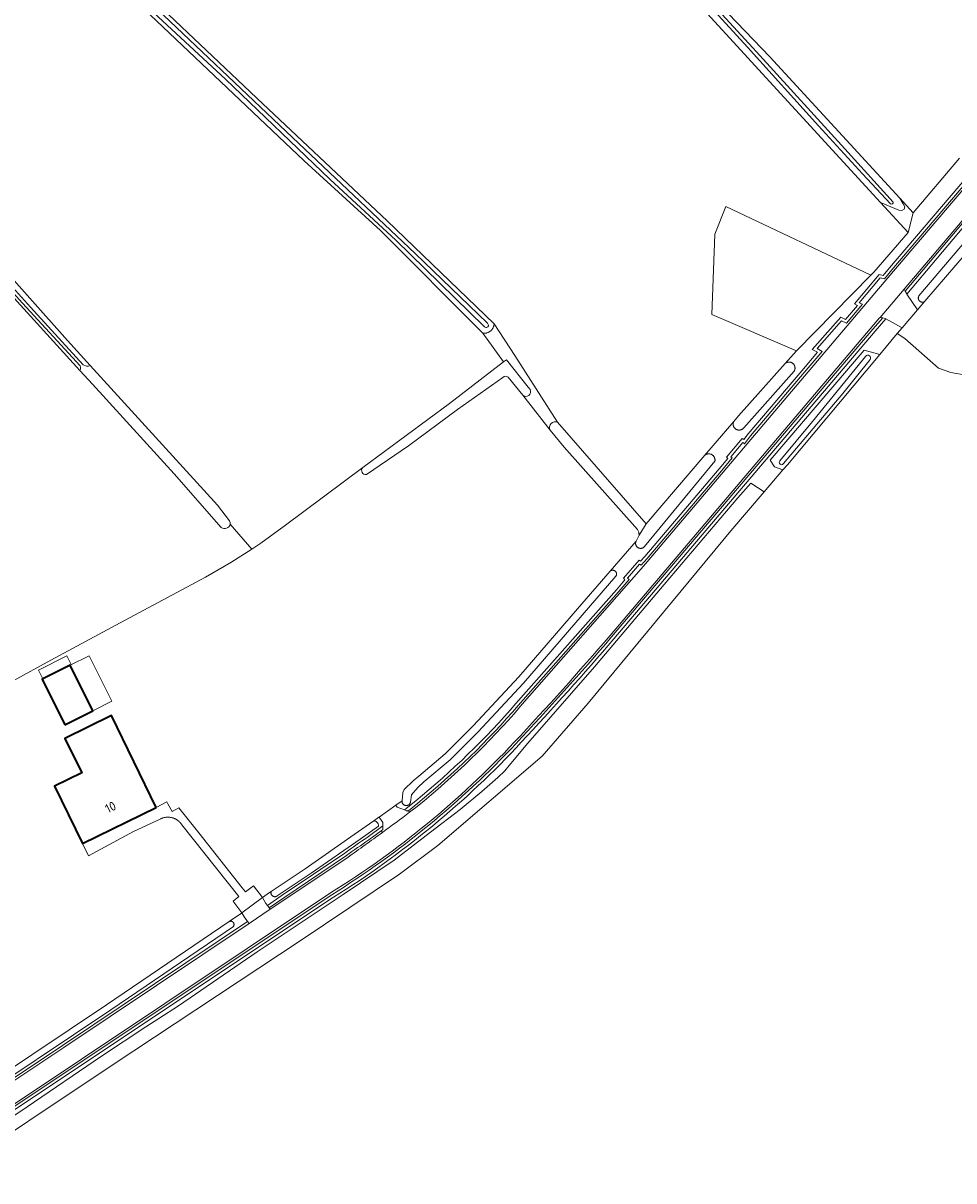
# Model space of a CAD drawing. Extents: x 199200 to 204075, y 460125 to 464703.
# Tile 119 of 174: x 202630 to 202814, y 462456 to 462684. Entities that reach past the tile are written whole.
import ezdxf
from ezdxf.enums import TextEntityAlignment as Align

# ---------------------------------------------------------------- set-up
doc = ezdxf.new("R2010")
doc.units = 0
for name, color, linetype, lineweight in [('B-WE-GR-GRAS-GV', 60, 'Continuous', 13), ('B-WE-OG-BEBOUWING-GV', 7, 'Continuous', 35), ('B-WE-OG-BEBOUWING-T18', 10, 'Continuous', 18), ('B-WE-OG-BEBOUWING_LUIFEL-GV', 7, 'Continuous', 18), ('B-WE-OG-TERREIN_CULTUURSCHEIDING-GV', 7, 'Continuous', 18), ('B-WE-OG-TERREIN_ERF-GV', 7, 'Continuous', 18), ('B-WE-OG-WATER-GV', 130, 'Continuous', 18), ('B-WE-OG-WATER_GREPPEL-GV', 160, 'Continuous', 18), ('B-WE-OG-WATER_SLOOT-GV', 120, 'Continuous', 18), ('B-WE-OG-WEG-GV', 7, 'Continuous', 18), ('B-WE-VH-VERHARDING_ASFALT-GV', 252, 'Continuous', 18), ('B-WE-VH-VERHARDING_BETONSTRAATSTEEN-GV', 252, 'Continuous', 18), ('B-WE-VH-VERHARDING_GRASBETONSTEEN-GV', 70, 'Continuous', 18)]:
    doc.layers.add(name, color=color, linetype=linetype, lineweight=lineweight)
doc.styles.add('NLCS-ISO-M1000-T18', font='NLCS-ISO.ttf', dxfattribs={"height": 1.8})

msp = doc.modelspace()

# ---------------------------------------------------------------- linework, layer by layer
at = {"layer": 'B-WE-GR-GRAS-GV', "flags": 128}
for points in [[(202640.467, 462703.786), (202677.575, 462668.56), (202702.154, 462645.471), (202723.266, 462625.125), (202723.264, 462625.097), (202727.316, 462618.843), (202735.799, 462605.681), (202753.253, 462585.654), (202764.854, 462599.171), (202770.579, 462605.842), (202771.519, 462606.938), (202780.744, 462617.313), (202782.949, 462619.793), (202766.226, 462626.93), (202766.866, 462642.814), (202768.987, 462648.27), (202797.657, 462634.702), (202798.21, 462635.334), (202805.033, 462643.135), (202799.561, 462649.088), (202774.737, 462676.097), (202771.954, 462679.135), (202732.108, 462722.672)], [(202671.125, 462585.571), (202675.407, 462580.638), (202677.194, 462581.785), (202682.042, 462585.379), (202697.305, 462596.716), (202697.319, 462596.727), (202714.443, 462609.358), (202725.131, 462617.591), (202721.028, 462623.269), (202700.807, 462643.552), (202685.75, 462657.307), (202640.123, 462700.614)], [(202759.645, 462696.644), (202777.696, 462677.845), (202803.382, 462649.898), (202806.025, 462647.023), (202815.163, 462657.846)], [(202669.373, 462584.91), (202660.103, 462595.487), (202643.95, 462613.185), (202641.459, 462615.926), (202626.509, 462632.377), (202616.291, 462643.757), (202611.036, 462649.681), (202600.123, 462661.259), (202581.807, 462681.414), (202570.573, 462694.649)], [(202572.642, 462695.206), (202602.848, 462662.424), (202639.004, 462621.826), (202643.503, 462616.886)], [(202735.799, 462605.681), (202727.316, 462618.843), (202723.264, 462625.097), (202723.256, 462625.008), (202723.244, 462624.92), (202723.228, 462624.832), (202723.208, 462624.745), (202723.184, 462624.66), (202723.156, 462624.575), (202723.124, 462624.492), (202723.089, 462624.41), (202723.05, 462624.33), (202723.008, 462624.251), (202722.962, 462624.175), (202722.913, 462624.101), (202722.86, 462624.029), (202722.804, 462623.96), (202722.745, 462623.893), (202722.684, 462623.829), (202722.619, 462623.767), (202722.552, 462623.709), (202722.53, 462623.691), (202722.459, 462623.637), (202722.386, 462623.586), (202722.311, 462623.538), (202722.234, 462623.493), (202722.155, 462623.453), (202722.074, 462623.415), (202721.991, 462623.382), (202721.907, 462623.352), (202721.822, 462623.326), (202721.736, 462623.304), (202721.649, 462623.286), (202721.561, 462623.271), (202721.472, 462623.261), (202721.384, 462623.255), (202721.294, 462623.252), (202721.205, 462623.254), (202721.117, 462623.259), (202721.028, 462623.269), (202725.131, 462617.591), (202725.684, 462618.017), (202729.952, 462612.625), (202730.376, 462612.122)], [(202822.87, 462613.859), (202813.411, 462615.512), (202811.03, 462616.372), (202804.338, 462622.206), (202802.828, 462623.185), (202799.395, 462619.083), (202781.161, 462597.291), (202780.287, 462596.265), (202776.605, 462591.943), (202770.019, 462584.211), (202741.817, 462550.241), (202732.771, 462539.782), (202712.162, 462522.112), (202704.575, 462516.47), (202684.972, 462503.254), (202648.03, 462478.896), (202614.444, 462456.473)], [(202643.503, 462616.886), (202668.618, 462589.308), (202671.035, 462586.22)], [(202728.916, 462611.021), (202734.305, 462604.125)], [(202628.312, 462554.612), (202635.74, 462558.673), (202649.41, 462566.076), (202666.288, 462575.091), (202671.256, 462577.974), (202675.407, 462580.638), (202671.125, 462585.571)]]:
    msp.add_lwpolyline(points, dxfattribs=at)
for points in [[(202805.033, 462643.135), (202806.025, 462647.023), (202803.382, 462649.898), (202804.054, 462648.795), (202804.334, 462648.251), (202804.209, 462647.751), (202803.764, 462647.491), (202803.154, 462647.594), (202799.561, 462649.088)], [(202797.657, 462634.702), (202768.987, 462648.27), (202766.866, 462642.814), (202766.226, 462626.93), (202782.949, 462619.793)]]:
    msp.add_lwpolyline(points, close=True, dxfattribs=at)
at = {"layer": 'B-WE-GR-GRAS-GV'}
for points in [[(202730.376, 462612.122, -0.8045472), (202728.916, 462611.021)], [(202734.305, 462604.125, -0.7134153), (202735.799, 462605.681)], [(202671.035, 462586.22, -0.1543211), (202671.125, 462585.571)], [(202671.125, 462585.571, -0.5721671), (202669.373, 462584.91)]]:
    msp.add_lwpolyline(points, format="xyb", dxfattribs=at)
at = {"layer": 'B-WE-OG-BEBOUWING-GV', "flags": 128}
for points in [[(202638.517, 462545.958), (202644.033, 462548.728), (202639.516, 462557.723), (202633.997, 462554.983)], [(202656.545, 462529.629), (202647.694, 462547.754), (202638.493, 462543.262), (202641.826, 462536.437), (202636.475, 462533.824), (202641.993, 462522.523)]]:
    msp.add_lwpolyline(points, close=True, dxfattribs=at)
at = {"layer": 'B-WE-OG-BEBOUWING_LUIFEL-GV', "flags": 128}
for points in [[(202639.763, 462557.845), (202638.918, 462559.547), (202633.275, 462556.746), (202634.12, 462555.044)], [(202647.787, 462550.613), (202643.279, 462559.59), (202639.516, 462557.723), (202644.033, 462548.728)]]:
    msp.add_lwpolyline(points, close=True, dxfattribs=at)
at = {"layer": 'B-WE-OG-TERREIN_CULTUURSCHEIDING-GV', "flags": 128}
for points in [[(202727.558, 462550.148), (202727.56, 462550.151), (202747.39, 462572.615), (202749.077, 462574.587), (202748.794, 462574.87), (202751.891, 462578.432), (202752.185, 462578.228), (202753.025, 462579.155), (202767.708, 462596.466), (202769.422, 462598.54), (202769.133, 462598.773), (202772.225, 462602.464), (202772.543, 462602.245), (202773.445, 462603.379), (202784.022, 462615.866), (202787.095, 462619.499), (202786.085, 462620.045), (202791.699, 462626.452), (202792.661, 462625.967), (202795.01, 462628.767), (202794.405, 462629.062), (202799.289, 462634.885), (202800.099, 462634.68), (202801.346, 462636.163), (202842.38, 462684.372)], [(202815.163, 462657.846), (202806.025, 462647.023), (202805.033, 462643.135), (202798.21, 462635.334), (202797.657, 462634.702), (202782.949, 462619.793), (202780.744, 462617.313), (202780.793, 462617.351), (202780.85, 462617.389), (202780.909, 462617.425), (202780.97, 462617.457), (202781.033, 462617.485), (202781.097, 462617.509), (202781.163, 462617.53), (202781.229, 462617.547), (202781.297, 462617.56), (202781.365, 462617.569), (202781.434, 462617.574), (202781.503, 462617.575), (202781.571, 462617.572), (202781.64, 462617.566), (202781.708, 462617.555), (202781.775, 462617.54), (202781.841, 462617.521), (202781.906, 462617.499), (202781.97, 462617.473), (202782.032, 462617.443), (202782.092, 462617.409), (202782.15, 462617.372), (202782.206, 462617.332), (202782.26, 462617.289), (202782.31, 462617.242), (202782.358, 462617.193), (202782.404, 462617.141), (202782.446, 462617.087), (202782.484, 462617.03), (202782.52, 462616.971), (202782.552, 462616.91), (202782.58, 462616.847), (202782.605, 462616.783), (202782.626, 462616.717), (202782.643, 462616.651), (202782.656, 462616.583), (202782.665, 462616.515), (202782.67, 462616.446), (202782.671, 462616.378), (202782.669, 462616.309), (202782.662, 462616.24), (202782.651, 462616.172), (202782.636, 462616.105), (202782.618, 462616.039), (202782.595, 462615.974), (202782.569, 462615.91), (202782.539, 462615.848), (202782.506, 462615.788), (202772.536, 462604.575), (202772.492, 462604.522), (202772.445, 462604.473), (202772.395, 462604.426), (202772.342, 462604.382), (202772.287, 462604.342), (202772.23, 462604.304), (202772.17, 462604.27), (202772.109, 462604.24), (202772.046, 462604.213), (202771.982, 462604.19), (202771.916, 462604.171), (202771.849, 462604.156), (202771.782, 462604.144), (202771.714, 462604.137), (202771.645, 462604.133), (202771.577, 462604.134), (202771.509, 462604.138), (202771.441, 462604.147), (202771.373, 462604.159), (202771.307, 462604.175), (202771.241, 462604.196), (202771.177, 462604.22), (202771.115, 462604.247), (202771.054, 462604.279), (202770.995, 462604.313), (202770.938, 462604.352), (202770.884, 462604.393), (202770.832, 462604.438), (202770.782, 462604.485), (202770.736, 462604.535), (202770.693, 462604.588), (202770.652, 462604.644), (202770.615, 462604.701), (202770.582, 462604.761), (202770.552, 462604.822), (202770.526, 462604.886), (202770.503, 462604.95), (202770.484, 462605.016), (202770.469, 462605.083), (202770.458, 462605.15), (202770.451, 462605.219), (202770.448, 462605.287), (202770.449, 462605.355), (202770.454, 462605.424), (202770.463, 462605.492), (202770.476, 462605.559), (202770.493, 462605.625), (202770.514, 462605.69), (202770.538, 462605.754), (202770.566, 462605.817), (202770.579, 462605.842), (202764.854, 462599.171), (202764.88, 462599.191), (202764.938, 462599.232), (202764.997, 462599.27), (202765.059, 462599.304), (202765.122, 462599.335), (202765.187, 462599.362), (202765.254, 462599.385), (202765.322, 462599.405), (202765.391, 462599.42), (202765.46, 462599.432), (202765.53, 462599.44), (202765.601, 462599.443), (202765.671, 462599.443), (202765.742, 462599.439), (202765.812, 462599.43), (202765.881, 462599.418), (202765.95, 462599.402), (202766.017, 462599.382), (202766.084, 462599.358), (202766.149, 462599.331), (202766.212, 462599.3), (202766.273, 462599.265), (202766.333, 462599.227), (202766.39, 462599.185), (202766.444, 462599.141), (202766.496, 462599.093), (202766.546, 462599.043), (202766.592, 462598.989), (202766.635, 462598.934), (202766.675, 462598.876), (202766.712, 462598.815), (202766.745, 462598.753), (202766.774, 462598.689), (202766.8, 462598.623), (202766.822, 462598.556), (202766.841, 462598.488), (202766.855, 462598.419), (202766.865, 462598.35), (202766.872, 462598.279), (202766.874, 462598.209), (202766.873, 462598.138), (202766.867, 462598.068), (202766.858, 462597.998), (202752.97, 462581.149), (202752.929, 462581.101), (202752.885, 462581.056), (202752.837, 462581.014), (202752.788, 462580.974), (202752.736, 462580.938), (202752.681, 462580.906), (202752.625, 462580.876), (202752.567, 462580.851), (202752.508, 462580.829), (202752.447, 462580.81), (202752.385, 462580.796), (202752.322, 462580.786), (202752.259, 462580.779), (202752.196, 462580.777), (202752.133, 462580.779), (202752.069, 462580.784), (202752.007, 462580.794), (202751.945, 462580.807), (202751.884, 462580.825), (202751.824, 462580.846), (202751.766, 462580.871), (202751.709, 462580.899), (202751.654, 462580.931), (202751.602, 462580.967), (202751.551, 462581.005), (202751.504, 462581.047), (202751.459, 462581.092), (202751.417, 462581.139), (202751.378, 462581.189), (202751.342, 462581.241), (202751.309, 462581.296), (202751.281, 462581.352), (202751.255, 462581.411), (202751.234, 462581.47), (202751.216, 462581.531), (202751.202, 462581.593), (202751.192, 462581.656), (202751.186, 462581.719), (202751.184, 462581.782), (202751.186, 462581.845), (202751.192, 462581.909), (202751.202, 462581.971), (202751.216, 462582.033), (202751.233, 462582.094), (202751.255, 462582.154), (202751.274, 462582.198), (202746.185, 462576.287), (202746.228, 462576.321), (202746.273, 462576.352), (202746.321, 462576.38), (202746.371, 462576.404), (202746.422, 462576.425), (202746.474, 462576.442), (202746.528, 462576.455), (202746.582, 462576.464), (202746.637, 462576.469), (202746.692, 462576.47), (202746.747, 462576.467), (202746.801, 462576.46), (202746.855, 462576.449), (202746.908, 462576.434), (202746.96, 462576.416), (202747.011, 462576.393), (202747.059, 462576.368), (202747.106, 462576.338), (202747.15, 462576.306), (202747.192, 462576.27), (202747.231, 462576.231), (202747.268, 462576.19), (202747.301, 462576.146), (202747.331, 462576.099), (202747.357, 462576.051), (202747.38, 462576.001), (202747.399, 462575.949), (202747.414, 462575.896), (202747.426, 462575.843), (202747.433, 462575.788), (202747.437, 462575.733), (202747.437, 462575.678), (202747.432, 462575.623), (202747.424, 462575.569), (202747.411, 462575.515), (202747.395, 462575.462), (202747.375, 462575.411), (202747.352, 462575.361), (202747.324, 462575.313), (202747.298, 462575.273), (202740.67, 462567.574)], [(202818.828, 462647.691), (202804.739, 462631.002), (202806.884, 462627.904), (202808.324, 462629.578), (202808.314, 462629.57), (202808.268, 462629.537), (202808.22, 462629.507), (202808.17, 462629.48), (202808.119, 462629.457), (202808.065, 462629.437), (202808.011, 462629.421), (202807.955, 462629.409), (202807.899, 462629.402), (202807.843, 462629.398), (202807.786, 462629.398), (202807.729, 462629.402), (202807.673, 462629.41), (202807.618, 462629.422), (202807.563, 462629.438), (202807.51, 462629.457), (202807.459, 462629.481), (202807.409, 462629.507), (202807.361, 462629.538), (202807.315, 462629.571), (202807.272, 462629.608), (202807.231, 462629.648), (202807.194, 462629.691), (202807.16, 462629.736), (202807.128, 462629.783), (202807.101, 462629.832), (202807.076, 462629.884), (202807.056, 462629.937), (202807.039, 462629.991), (202807.026, 462630.046), (202807.017, 462630.102), (202807.012, 462630.158), (202807.011, 462630.215), (202807.014, 462630.272), (202807.021, 462630.328), (202807.032, 462630.384), (202807.047, 462630.438), (202807.065, 462630.492), (202807.088, 462630.544), (202807.114, 462630.595), (202807.143, 462630.643), (202819.146, 462644.807)], [(202618.881, 462462.316), (202631.024, 462470.497), (202645.725, 462480.483), (202654.516, 462486.319), (202657.076, 462487.937), (202660.959, 462490.419), (202676.455, 462501.092), (202693.454, 462512.44), (202703.528, 462519.244), (202710.714, 462524.726), (202716.55, 462529.244), (202720.803, 462532.748), (202723.987, 462535.533), (202725.391, 462536.823), (202726.241, 462537.878), (202729.942, 462542.316), (202743.073, 462557.382), (202756.842, 462573.623), (202771.363, 462590.77), (202773.961, 462593.66), (202776.605, 462591.943), (202780.287, 462596.265), (202778.602, 462596.891), (202777.777, 462598.187), (202796.332, 462619.898), (202799.395, 462619.083), (202802.828, 462623.185), (202803.795, 462624.31), (202800.623, 462626.112), (202798.481, 462623.675), (202746.917, 462562.898), (202746.916, 462562.896)], [(202740.67, 462567.574), (202729.078, 462554.165), (202720.053, 462544.516), (202714.547, 462539.056), (202709.407, 462534.653), (202708.164, 462533.557), (202706.952, 462532.138), (202706.73, 462530.663), (202706.728, 462530.656), (202706.714, 462530.6), (202706.697, 462530.545), (202706.675, 462530.491), (202706.65, 462530.438), (202706.621, 462530.388), (202706.589, 462530.339), (202706.554, 462530.293), (202706.515, 462530.25), (202706.474, 462530.209), (202706.43, 462530.171), (202706.383, 462530.137), (202706.334, 462530.105), (202706.284, 462530.077), (202706.231, 462530.053), (202706.177, 462530.032), (202706.121, 462530.015), (202706.065, 462530.002), (202706.007, 462529.993), (202705.949, 462529.988), (202705.891, 462529.987), (202705.833, 462529.99), (202705.776, 462529.997), (202705.719, 462530.007), (202705.663, 462530.022), (202705.608, 462530.041), (202705.554, 462530.063), (202705.502, 462530.089), (202705.452, 462530.118), (202705.404, 462530.151), (202705.359, 462530.187), (202705.316, 462530.226), (202705.275, 462530.268), (202705.238, 462530.313), (202705.204, 462530.36), (202705.174, 462530.409), (202705.146, 462530.46), (202705.123, 462530.513), (202705.103, 462530.568), (202705.087, 462530.623), (202705.074, 462530.68), (202705.098, 462530.943), (202703.864, 462530.07), (202703.846, 462530.057), (202704.123, 462529.667), (202705.547, 462529.12), (202707.781, 462530.958), (202707.783, 462530.96)], [(202700.153, 462526.683), (202700.214, 462526.615), (202700.268, 462526.543), (202700.316, 462526.465), (202700.358, 462526.384), (202700.391, 462526.3), (202700.418, 462526.213), (202700.436, 462526.123), (202700.446, 462526.033), (202700.449, 462525.942), (202696.835, 462523.385), (202687.12, 462516.618), (202680.426, 462512.153), (202680.372, 462512.115), (202680.315, 462512.082), (202680.255, 462512.054), (202680.194, 462512.031), (202680.13, 462512.014), (202680.065, 462512.002), (202680, 462511.995), (202679.934, 462511.995), (202679.868, 462512), (202679.803, 462512.01), (202679.739, 462512.026), (202679.677, 462512.048), (202679.617, 462512.075), (202679.559, 462512.107), (202679.504, 462512.144), (202679.453, 462512.185), (202679.405, 462512.231), (202679.362, 462512.28), (202679.323, 462512.333), (202679.289, 462512.39), (202679.259, 462512.449), (202679.235, 462512.51), (202679.216, 462512.573), (202679.203, 462512.638), (202679.195, 462512.703), (202679.193, 462512.769), (202679.197, 462512.835), (202679.206, 462512.9), (202679.221, 462512.964), (202679.241, 462513.027), (202678.907, 462512.804), (202677.502, 462511.867), (202678.206, 462510.633), (202678.49, 462510.268), (202681.399, 462512.279), (202693.762, 462520.622)], [(202698.156, 462523.695), (202701.299, 462525.967), (202701.296, 462526.659), (202700.545, 462527.721), (202700.501, 462527.69), (202699.508, 462526.988), (202699.598, 462526.976), (202699.687, 462526.956), (202699.774, 462526.928), (202699.858, 462526.893), (202699.938, 462526.85), (202700.015, 462526.801), (202700.086, 462526.745), (202700.153, 462526.683)], [(202691.521, 462511.888), (202610.798, 462458.119), (202610.786, 462458.111)], [(202611.152, 462464.71), (202638.026, 462482.601), (202674.591, 462507.079), (202674.474, 462507.219), (202674.016, 462507.85), (202673.471, 462508.797), (202673.055, 462508.514), (202672.994, 462508.472), (202670.968, 462507.093), (202671.021, 462507.117), (202671.069, 462507.134), (202671.118, 462507.147), (202671.168, 462507.156), (202671.218, 462507.161), (202671.269, 462507.162), (202671.32, 462507.16), (202671.37, 462507.153), (202671.42, 462507.142), (202671.468, 462507.128), (202671.516, 462507.109), (202671.561, 462507.087), (202671.605, 462507.062), (202671.647, 462507.033), (202671.686, 462507.001), (202671.723, 462506.965), (202671.757, 462506.928), (202671.788, 462506.887), (202671.815, 462506.844), (202671.839, 462506.8), (202671.859, 462506.753), (202671.876, 462506.705)], [(202671.876, 462506.705), (202671.889, 462506.656), (202671.898, 462506.606), (202671.903, 462506.555), (202671.904, 462506.505), (202671.901, 462506.454), (202671.894, 462506.404), (202671.883, 462506.354), (202671.868, 462506.305), (202671.85, 462506.258), (202671.828, 462506.212), (202671.802, 462506.169), (202671.773, 462506.127), (202647.579, 462489.668), (202618.197, 462470.054), (202599.583, 462457.848), (202599.253, 462457.963), (202599.008, 462458.243), (202598.808, 462458.833), (202598.18, 462458.422), (202598.433, 462458.018), (202599.756, 462456.625), (202600.427, 462457.192), (202602.129, 462458.631)]]:
    msp.add_lwpolyline(points, dxfattribs=at)
at = {"layer": 'B-WE-OG-TERREIN_CULTUURSCHEIDING-GV'}
for points in [[(202746.916, 462562.896, -0.0099954), (202728.614, 462542.481)], [(202707.783, 462530.96, 0.0440158), (202727.558, 462550.148)], [(202728.614, 462542.481, -0.0661877), (202691.521, 462511.888)], [(202693.762, 462520.622, -0.0038808), (202698.156, 462523.695)]]:
    msp.add_lwpolyline(points, format="xyb", dxfattribs=at)
at = {"layer": 'B-WE-OG-TERREIN_ERF-GV', "flags": 128}
for points in [[(202820.556, 462643.808), (202808.324, 462629.578), (202806.884, 462627.904), (202803.795, 462624.31), (202802.828, 462623.185), (202804.338, 462622.206), (202811.03, 462616.372), (202813.411, 462615.512), (202822.87, 462613.859)], [(202724.996, 462614.548), (202716.058, 462608.202), (202706.327, 462601.009), (202698.051, 462595.382)], [(202751.585, 462584.534), (202737.116, 462600.757), (202734.305, 462604.125), (202728.916, 462611.021), (202726.054, 462614.61)], [(202697.305, 462596.716), (202682.042, 462585.379), (202677.194, 462581.785), (202675.407, 462580.638), (202671.256, 462577.974), (202666.288, 462575.091), (202649.41, 462566.076), (202635.74, 462558.673), (202628.312, 462554.612), (202627.25, 462551.656), (202626.9, 462550.118), (202613.876, 462545.87), (202594.187, 462540.306), (202584.278, 462537.455), (202571.491, 462533.597), (202586.004, 462484.294), (202593.111, 462459.859), (202594.323, 462455.893), (202595.454, 462456.634), (202598.18, 462458.422), (202598.808, 462458.833), (202598.909, 462458.9), (202617.373, 462471.007), (202646.751, 462490.619)], [(202646.751, 462490.619), (202670.968, 462507.093), (202672.994, 462508.472), (202673.055, 462508.514), (202673.471, 462508.797), (202671.848, 462510.917), (202671.713, 462511.092), (202672.874, 462512.071), (202661.594, 462526.206), (202661.593, 462526.208), (202661.528, 462526.303), (202661.46, 462526.396), (202661.389, 462526.486), (202661.315, 462526.574), (202661.238, 462526.659), (202661.158, 462526.741), (202661.075, 462526.821), (202660.99, 462526.898), (202660.902, 462526.971), (202660.811, 462527.042), (202660.718, 462527.109), (202660.623, 462527.173), (202660.525, 462527.234), (202660.426, 462527.291), (202660.324, 462527.345), (202660.221, 462527.395), (202660.116, 462527.441), (202660.009, 462527.484), (202659.901, 462527.523), (202659.792, 462527.558), (202659.681, 462527.59), (202659.57, 462527.618), (202659.458, 462527.641), (202659.344, 462527.661), (202659.231, 462527.677), (202659.116, 462527.689), (202659.002, 462527.697), (202658.887, 462527.7), (202658.772, 462527.7), (202658.658, 462527.696), (202658.543, 462527.688), (202658.429, 462527.676), (202658.315, 462527.66), (202658.202, 462527.64), (202658.09, 462527.616), (202657.978, 462527.588), (202657.868, 462527.557), (202657.759, 462527.521), (202657.651, 462527.482), (202657.544, 462527.439), (202657.439, 462527.392), (202652.055, 462524.894), (202643.183, 462520.087), (202641.993, 462522.523), (202636.475, 462533.824), (202641.826, 462536.437), (202638.493, 462543.262), (202647.694, 462547.754), (202656.545, 462529.629), (202658.611, 462530.722), (202658.821, 462530.358), (202659.707, 462528.822), (202661.022, 462529.58), (202664.97, 462524.639), (202673.492, 462513.727), (202674.17, 462512.939), (202675.773, 462514.14), (202677.502, 462511.867), (202678.907, 462512.804), (202679.241, 462513.027), (202685.933, 462517.49), (202695.642, 462524.253), (202699.508, 462526.988), (202700.501, 462527.69), (202700.545, 462527.721), (202703.846, 462530.057), (202703.864, 462530.07), (202705.098, 462530.943), (202705.244, 462532.579), (202705.492, 462533.172), (202707.299, 462534.907), (202708.387, 462535.791), (202713.558, 462540.222), (202719.098, 462545.715), (202728.145, 462555.388), (202739.748, 462568.81), (202746.185, 462576.287), (202751.274, 462582.198), (202751.881, 462583.418)]]:
    msp.add_lwpolyline(points, dxfattribs=at)
at = {"layer": 'B-WE-OG-TERREIN_ERF-GV'}
for points in [[(202726.054, 462614.61, 0.3519597), (202724.996, 462614.548)], [(202698.051, 462595.382, -0.7277756), (202697.305, 462596.716)], [(202751.881, 462583.418, 0.1259855), (202751.585, 462584.534)]]:
    msp.add_lwpolyline(points, format="xyb", dxfattribs=at)
at = {"layer": 'B-WE-OG-TERREIN_ERF-GV', "flags": 128}
msp.add_lwpolyline([(202644.033, 462548.728), (202638.517, 462545.958), (202633.997, 462554.983), (202639.516, 462557.723)], close=True, dxfattribs=at)
at = {"layer": 'B-WE-OG-WATER-GV', "flags": 128}
for points in [[(202730.376, 462612.122), (202729.952, 462612.625), (202725.684, 462618.017), (202725.131, 462617.591), (202714.443, 462609.358), (202697.319, 462596.727), (202697.305, 462596.716)], [(202698.051, 462595.382), (202706.327, 462601.009), (202716.058, 462608.202), (202724.996, 462614.548)], [(202726.054, 462614.61), (202728.916, 462611.021)], [(202751.881, 462583.418), (202753.253, 462585.654), (202735.799, 462605.681)], [(202734.305, 462604.125), (202737.116, 462600.757), (202751.585, 462584.534)]]:
    msp.add_lwpolyline(points, dxfattribs=at)
at = {"layer": 'B-WE-OG-WATER-GV'}
for points in [[(202724.996, 462614.548, -0.3519597), (202726.054, 462614.61)], [(202728.916, 462611.021, 0.8045472), (202730.376, 462612.122)], [(202735.799, 462605.681, 0.7134153), (202734.305, 462604.125)], [(202697.305, 462596.716, 0.7277756), (202698.051, 462595.382)], [(202751.585, 462584.534, -0.1259855), (202751.881, 462583.418)]]:
    msp.add_lwpolyline(points, format="xyb", dxfattribs=at)
at = {"layer": 'B-WE-OG-WATER_GREPPEL-GV', "flags": 128}
for points in [[(202721.947, 462625.232), (202707.656, 462638.985), (202683.47, 462661.903), (202654.138, 462689.749), (202630.39, 462712.045), (202601.88, 462738.972), (202567.579, 462771.464), (202534.491, 462802.81), (202517.631, 462818.396), (202498.989, 462836.096), (202481.718, 462852.434), (202473.206, 462860.354)], [(202472.536, 462859.629), (202491.004, 462842.333), (202514.646, 462820.227), (202538.061, 462798.098), (202556.455, 462780.868), (202577.777, 462760.421), (202601.052, 462738.56), (202624.362, 462716.699), (202650.725, 462691.527), (202670.238, 462673.43), (202690.811, 462653.7), (202703.87, 462641.651), (202721.273, 462624.609)], [(202642.113, 462617.029), (202631.722, 462628.415), (202619.214, 462642.261), (202605.78, 462657.281), (202589.511, 462675.182), (202572.611, 462693.877), (202559.705, 462708.183), (202547.599, 462721.252), (202534.162, 462736.315), (202524.004, 462747.581), (202509.348, 462763.538), (202497.963, 462776.126), (202482.325, 462793.235), (202466.496, 462810.683), (202452.43, 462826.127), (202439.773, 462840.261)], [(202576.248, 462688.457), (202593.113, 462670.058), (202630.142, 462629.204), (202641.55, 462616.81)], [(202819.146, 462644.807), (202807.143, 462630.643), (202807.114, 462630.595), (202807.088, 462630.544), (202807.065, 462630.492), (202807.047, 462630.438), (202807.032, 462630.384), (202807.021, 462630.328), (202807.014, 462630.272), (202807.011, 462630.215), (202807.012, 462630.158), (202807.017, 462630.102), (202807.026, 462630.046), (202807.039, 462629.991), (202807.056, 462629.937), (202807.076, 462629.884), (202807.101, 462629.832), (202807.128, 462629.783), (202807.16, 462629.736), (202807.194, 462629.691), (202807.231, 462629.648), (202807.272, 462629.608), (202807.315, 462629.571), (202807.361, 462629.538), (202807.409, 462629.507), (202807.459, 462629.481), (202807.51, 462629.457), (202807.563, 462629.438), (202807.618, 462629.422), (202807.673, 462629.41), (202807.729, 462629.402), (202807.786, 462629.398), (202807.843, 462629.398), (202807.899, 462629.402), (202807.955, 462629.409), (202808.011, 462629.421), (202808.065, 462629.437), (202808.119, 462629.457), (202808.17, 462629.48), (202808.22, 462629.507), (202808.268, 462629.537), (202808.314, 462629.57), (202808.324, 462629.578), (202820.556, 462643.808)], [(202796.603, 462618.694), (202793.922, 462615.412), (202786.111, 462605.856), (202779.663, 462598.058)], [(202780.406, 462597.506), (202792.099, 462611.391), (202797.518, 462618.072)], [(202641.459, 462615.926), (202643.95, 462613.185), (202660.103, 462595.487), (202669.373, 462584.91)], [(202671.035, 462586.22), (202668.618, 462589.308), (202643.503, 462616.886)], [(202614.444, 462456.473), (202648.03, 462478.896), (202684.972, 462503.254), (202704.575, 462516.47), (202712.162, 462522.112), (202732.771, 462539.782), (202741.817, 462550.241), (202770.019, 462584.211), (202776.605, 462591.943), (202773.961, 462593.66), (202771.363, 462590.77), (202756.842, 462573.623), (202743.073, 462557.382), (202729.942, 462542.316), (202726.241, 462537.878), (202725.391, 462536.823), (202723.987, 462535.533), (202720.803, 462532.748), (202716.55, 462529.244), (202710.714, 462524.726), (202703.528, 462519.244), (202693.454, 462512.44), (202676.455, 462501.092), (202660.959, 462490.419), (202657.076, 462487.937), (202654.516, 462486.319), (202645.725, 462480.483), (202631.024, 462470.497), (202618.881, 462462.316)], [(202618.197, 462470.054), (202647.579, 462489.668), (202671.773, 462506.127), (202671.802, 462506.169), (202671.828, 462506.212), (202671.85, 462506.258), (202671.868, 462506.305), (202671.883, 462506.354), (202671.894, 462506.404), (202671.901, 462506.454), (202671.904, 462506.505), (202671.903, 462506.555), (202671.898, 462506.606), (202671.889, 462506.656), (202671.876, 462506.705), (202671.859, 462506.753), (202671.839, 462506.8), (202671.815, 462506.844), (202671.788, 462506.887), (202671.757, 462506.928), (202671.723, 462506.965), (202671.686, 462507.001), (202671.647, 462507.033), (202671.605, 462507.062), (202671.561, 462507.087), (202671.516, 462507.109), (202671.468, 462507.128), (202671.42, 462507.142), (202671.37, 462507.153), (202671.32, 462507.16), (202671.269, 462507.162), (202671.218, 462507.161), (202671.168, 462507.156), (202671.118, 462507.147), (202671.069, 462507.134), (202671.021, 462507.117), (202670.968, 462507.093), (202646.751, 462490.619), (202617.373, 462471.007)]]:
    msp.add_lwpolyline(points, dxfattribs=at)
at = {"layer": 'B-WE-OG-WATER_GREPPEL-GV'}
for points in [[(202721.273, 462624.609, 1.1956658), (202721.947, 462625.232)], [(202797.518, 462618.072, 0.9757336), (202796.603, 462618.694)], [(202641.55, 462616.81, -0.2384904), (202641.459, 462615.926)], [(202643.503, 462616.886, -0.261644), (202642.113, 462617.029)], [(202779.663, 462598.058, 1.0658934), (202780.406, 462597.506)], [(202671.125, 462585.571, 0.1543211), (202671.035, 462586.22)], [(202669.373, 462584.91, 0.5721671), (202671.125, 462585.571)]]:
    msp.add_lwpolyline(points, format="xyb", dxfattribs=at)
at = {"layer": 'B-WE-OG-WATER_GREPPEL-GV', "flags": 128}
for points in [[(202780.744, 462617.313), (202771.519, 462606.938), (202770.579, 462605.842), (202770.566, 462605.817), (202770.538, 462605.754), (202770.514, 462605.69), (202770.493, 462605.625), (202770.476, 462605.559), (202770.463, 462605.492), (202770.454, 462605.424), (202770.449, 462605.355), (202770.448, 462605.287), (202770.451, 462605.219), (202770.458, 462605.15), (202770.469, 462605.083), (202770.484, 462605.016), (202770.503, 462604.95), (202770.526, 462604.886), (202770.552, 462604.822), (202770.582, 462604.761), (202770.615, 462604.701), (202770.652, 462604.644), (202770.693, 462604.588), (202770.736, 462604.535), (202770.782, 462604.485), (202770.832, 462604.438), (202770.884, 462604.393), (202770.938, 462604.352), (202770.995, 462604.313), (202771.054, 462604.279), (202771.115, 462604.247), (202771.177, 462604.22), (202771.241, 462604.196), (202771.307, 462604.175), (202771.373, 462604.159), (202771.441, 462604.147), (202771.509, 462604.138), (202771.577, 462604.134), (202771.645, 462604.133), (202771.714, 462604.137), (202771.782, 462604.144), (202771.849, 462604.156), (202771.916, 462604.171), (202771.982, 462604.19), (202772.046, 462604.213), (202772.109, 462604.24), (202772.17, 462604.27), (202772.23, 462604.304), (202772.287, 462604.342), (202772.342, 462604.382), (202772.395, 462604.426), (202772.445, 462604.473), (202772.492, 462604.522), (202772.536, 462604.575), (202782.506, 462615.788), (202782.539, 462615.848), (202782.569, 462615.91), (202782.595, 462615.974), (202782.618, 462616.039), (202782.636, 462616.105), (202782.651, 462616.172), (202782.662, 462616.24), (202782.669, 462616.309), (202782.671, 462616.378), (202782.67, 462616.446), (202782.665, 462616.515), (202782.656, 462616.583), (202782.643, 462616.651), (202782.626, 462616.717), (202782.605, 462616.783), (202782.58, 462616.847), (202782.552, 462616.91), (202782.52, 462616.971), (202782.484, 462617.03), (202782.446, 462617.087), (202782.404, 462617.141), (202782.358, 462617.193), (202782.31, 462617.242), (202782.26, 462617.289), (202782.206, 462617.332), (202782.15, 462617.372), (202782.092, 462617.409), (202782.032, 462617.443), (202781.97, 462617.473), (202781.906, 462617.499), (202781.841, 462617.521), (202781.775, 462617.54), (202781.708, 462617.555), (202781.64, 462617.566), (202781.571, 462617.572), (202781.503, 462617.575), (202781.434, 462617.574), (202781.365, 462617.569), (202781.297, 462617.56), (202781.229, 462617.547), (202781.163, 462617.53), (202781.097, 462617.509), (202781.033, 462617.485), (202780.97, 462617.457), (202780.909, 462617.425), (202780.85, 462617.389), (202780.793, 462617.351)], [(202764.854, 462599.171), (202753.253, 462585.654), (202751.881, 462583.418), (202751.274, 462582.198), (202751.255, 462582.154), (202751.233, 462582.094), (202751.216, 462582.033), (202751.202, 462581.971), (202751.192, 462581.909), (202751.186, 462581.845), (202751.184, 462581.782), (202751.186, 462581.719), (202751.192, 462581.656), (202751.202, 462581.593), (202751.216, 462581.531), (202751.234, 462581.47), (202751.255, 462581.411), (202751.281, 462581.352), (202751.309, 462581.296), (202751.342, 462581.241), (202751.378, 462581.189), (202751.417, 462581.139), (202751.459, 462581.092), (202751.504, 462581.047), (202751.551, 462581.005), (202751.602, 462580.967), (202751.654, 462580.931), (202751.709, 462580.899), (202751.766, 462580.871), (202751.824, 462580.846), (202751.884, 462580.825), (202751.945, 462580.807), (202752.007, 462580.794), (202752.069, 462580.784), (202752.133, 462580.779), (202752.196, 462580.777), (202752.259, 462580.779), (202752.322, 462580.786), (202752.385, 462580.796), (202752.447, 462580.81), (202752.508, 462580.829), (202752.567, 462580.851), (202752.625, 462580.876), (202752.681, 462580.906), (202752.736, 462580.938), (202752.788, 462580.974), (202752.837, 462581.014), (202752.885, 462581.056), (202752.929, 462581.101), (202752.97, 462581.149), (202766.858, 462597.998), (202766.867, 462598.068), (202766.873, 462598.138), (202766.874, 462598.209), (202766.872, 462598.279), (202766.865, 462598.35), (202766.855, 462598.419), (202766.841, 462598.488), (202766.822, 462598.556), (202766.8, 462598.623), (202766.774, 462598.689), (202766.745, 462598.753), (202766.712, 462598.815), (202766.675, 462598.876), (202766.635, 462598.934), (202766.592, 462598.989), (202766.546, 462599.043), (202766.496, 462599.093), (202766.444, 462599.141), (202766.39, 462599.185), (202766.333, 462599.227), (202766.273, 462599.265), (202766.212, 462599.3), (202766.149, 462599.331), (202766.084, 462599.358), (202766.017, 462599.382), (202765.95, 462599.402), (202765.881, 462599.418), (202765.812, 462599.43), (202765.742, 462599.439), (202765.671, 462599.443), (202765.601, 462599.443), (202765.53, 462599.44), (202765.46, 462599.432), (202765.391, 462599.42), (202765.322, 462599.405), (202765.254, 462599.385), (202765.187, 462599.362), (202765.122, 462599.335), (202765.059, 462599.304), (202764.997, 462599.27), (202764.938, 462599.232), (202764.88, 462599.191)], [(202746.185, 462576.287), (202739.748, 462568.81), (202728.145, 462555.388), (202719.098, 462545.715), (202713.558, 462540.222), (202708.387, 462535.791), (202707.299, 462534.907), (202705.492, 462533.172), (202705.244, 462532.579), (202705.098, 462530.943), (202705.074, 462530.68), (202705.087, 462530.623), (202705.103, 462530.568), (202705.123, 462530.513), (202705.146, 462530.46), (202705.174, 462530.409), (202705.204, 462530.36), (202705.238, 462530.313), (202705.275, 462530.268), (202705.316, 462530.226), (202705.359, 462530.187), (202705.404, 462530.151), (202705.452, 462530.118), (202705.502, 462530.089), (202705.554, 462530.063), (202705.608, 462530.041), (202705.663, 462530.022), (202705.719, 462530.007), (202705.776, 462529.997), (202705.833, 462529.99), (202705.891, 462529.987), (202705.949, 462529.988), (202706.007, 462529.993), (202706.065, 462530.002), (202706.121, 462530.015), (202706.177, 462530.032), (202706.231, 462530.053), (202706.284, 462530.077), (202706.334, 462530.105), (202706.383, 462530.137), (202706.43, 462530.171), (202706.474, 462530.209), (202706.515, 462530.25), (202706.554, 462530.293), (202706.589, 462530.339), (202706.621, 462530.388), (202706.65, 462530.438), (202706.675, 462530.491), (202706.697, 462530.545), (202706.714, 462530.6), (202706.728, 462530.656), (202706.73, 462530.663), (202706.952, 462532.138), (202708.164, 462533.557), (202709.407, 462534.653), (202714.547, 462539.056), (202720.053, 462544.516), (202729.078, 462554.165), (202740.67, 462567.574), (202747.298, 462575.273), (202747.324, 462575.313), (202747.352, 462575.361), (202747.375, 462575.411), (202747.395, 462575.462), (202747.411, 462575.515), (202747.424, 462575.569), (202747.432, 462575.623), (202747.437, 462575.678), (202747.437, 462575.733), (202747.433, 462575.788), (202747.426, 462575.843), (202747.414, 462575.896), (202747.399, 462575.949), (202747.38, 462576.001), (202747.357, 462576.051), (202747.331, 462576.099), (202747.301, 462576.146), (202747.268, 462576.19), (202747.231, 462576.231), (202747.192, 462576.27), (202747.15, 462576.306), (202747.106, 462576.338), (202747.059, 462576.368), (202747.011, 462576.393), (202746.96, 462576.416), (202746.908, 462576.434), (202746.855, 462576.449), (202746.801, 462576.46), (202746.747, 462576.467), (202746.692, 462576.47), (202746.637, 462576.469), (202746.582, 462576.464), (202746.528, 462576.455), (202746.474, 462576.442), (202746.422, 462576.425), (202746.371, 462576.404), (202746.321, 462576.38), (202746.273, 462576.352), (202746.228, 462576.321)], [(202699.508, 462526.988), (202695.642, 462524.253), (202685.933, 462517.49), (202679.241, 462513.027), (202679.221, 462512.964), (202679.206, 462512.9), (202679.197, 462512.835), (202679.193, 462512.769), (202679.195, 462512.703), (202679.203, 462512.638), (202679.216, 462512.573), (202679.235, 462512.51), (202679.259, 462512.449), (202679.289, 462512.39), (202679.323, 462512.333), (202679.362, 462512.28), (202679.405, 462512.231), (202679.453, 462512.185), (202679.504, 462512.144), (202679.559, 462512.107), (202679.617, 462512.075), (202679.677, 462512.048), (202679.739, 462512.026), (202679.803, 462512.01), (202679.868, 462512), (202679.934, 462511.995), (202680, 462511.995), (202680.065, 462512.002), (202680.13, 462512.014), (202680.194, 462512.031), (202680.255, 462512.054), (202680.315, 462512.082), (202680.372, 462512.115), (202680.426, 462512.153), (202687.12, 462516.618), (202696.835, 462523.385), (202700.449, 462525.942), (202700.446, 462526.033), (202700.436, 462526.123), (202700.418, 462526.213), (202700.391, 462526.3), (202700.358, 462526.384), (202700.316, 462526.465), (202700.268, 462526.543), (202700.214, 462526.615), (202700.153, 462526.683), (202700.086, 462526.745), (202700.015, 462526.801), (202699.938, 462526.85), (202699.858, 462526.893), (202699.774, 462526.928), (202699.687, 462526.956), (202699.598, 462526.976)]]:
    msp.add_lwpolyline(points, close=True, dxfattribs=at)
at = {"layer": 'B-WE-OG-WATER_SLOOT-GV', "flags": 128}
for points in [[(202801.499, 462648.815), (202795.968, 462654.704), (202787.308, 462664.212), (202773.28, 462679.77), (202761.818, 462692.308), (202738.215, 462717.897), (202722.292, 462735.183), (202710.91, 462747.368), (202695.759, 462763.854), (202684.742, 462775.655), (202674.138, 462787.539), (202652.685, 462810.867), (202630.434, 462834.967), (202608.4, 462858.705), (202585.205, 462884.119), (202565.697, 462905.609), (202557.895, 462913.834)], [(202557.895, 462913.834), (202565.697, 462905.609), (202585.205, 462884.119), (202608.4, 462858.705), (202630.434, 462834.967), (202652.685, 462810.867), (202674.138, 462787.539), (202684.742, 462775.655), (202695.759, 462763.854), (202710.91, 462747.368), (202722.292, 462735.183), (202738.215, 462717.897), (202761.818, 462692.308), (202773.28, 462679.77), (202787.308, 462664.212), (202795.968, 462654.704), (202801.499, 462648.815)], [(202558.46, 462914.423), (202562.379, 462910.023), (202591.682, 462878.136), (202608.558, 462859.773), (202635.78, 462830.189), (202659.811, 462804.142), (202685.315, 462776.182), (202710.411, 462749.256), (202728.674, 462729.242), (202752.377, 462703.542), (202775.088, 462678.837), (202793.186, 462658.917)], [(202802.048, 462649.163), (202793.186, 462658.917), (202775.088, 462678.837), (202752.377, 462703.542), (202728.674, 462729.242), (202710.411, 462749.256), (202685.315, 462776.182), (202659.811, 462804.142), (202635.78, 462830.189), (202608.558, 462859.773), (202591.682, 462878.136), (202562.379, 462910.023), (202558.46, 462914.423)], [(202473.206, 462860.354), (202481.718, 462852.434), (202498.989, 462836.096), (202517.631, 462818.396), (202534.491, 462802.81), (202567.579, 462771.464), (202601.88, 462738.972), (202630.39, 462712.045), (202654.138, 462689.749), (202683.47, 462661.903), (202707.656, 462638.985), (202721.947, 462625.232)], [(202721.273, 462624.609), (202703.87, 462641.651), (202690.811, 462653.7), (202670.238, 462673.43), (202650.725, 462691.527), (202624.362, 462716.699), (202601.052, 462738.56), (202577.777, 462760.421), (202556.455, 462780.868), (202538.061, 462798.098), (202514.646, 462820.227), (202491.004, 462842.333), (202472.536, 462859.629)], [(202643.503, 462616.886), (202639.004, 462621.826), (202602.848, 462662.424), (202572.642, 462695.206), (202524.764, 462747.806), (202483.337, 462793.577), (202439.802, 462841.91), (202438.32, 462841.165), (202437.003, 462840.298), (202457.228, 462818.701), (202505.238, 462765.927), (202570.573, 462694.649), (202581.807, 462681.414), (202600.123, 462661.259), (202611.036, 462649.681), (202616.291, 462643.757), (202626.509, 462632.377), (202641.459, 462615.926)], [(202641.55, 462616.81), (202630.142, 462629.204), (202593.113, 462670.058), (202576.248, 462688.457), (202562.831, 462703.571), (202548.867, 462718.807), (202532.368, 462737.036), (202515.927, 462755.102), (202495.114, 462777.8), (202476.575, 462798.421), (202454.334, 462822.997), (202439.153, 462839.763)], [(202439.773, 462840.261), (202452.43, 462826.127), (202466.496, 462810.683), (202482.325, 462793.235), (202497.963, 462776.126), (202509.348, 462763.538), (202524.004, 462747.581), (202534.162, 462736.315), (202547.599, 462721.252), (202559.705, 462708.183), (202572.611, 462693.877), (202589.511, 462675.182), (202605.78, 462657.281), (202619.214, 462642.261), (202631.722, 462628.415), (202642.113, 462617.029)], [(202732.108, 462722.672), (202771.954, 462679.135), (202774.737, 462676.097), (202799.561, 462649.088), (202803.154, 462647.594), (202803.764, 462647.491), (202804.209, 462647.751), (202804.334, 462648.251), (202804.054, 462648.795), (202803.382, 462649.898), (202777.696, 462677.845), (202759.645, 462696.644)], [(202640.123, 462700.614), (202685.75, 462657.307), (202700.807, 462643.552), (202721.028, 462623.269), (202721.117, 462623.259), (202721.205, 462623.254), (202721.294, 462623.252), (202721.384, 462623.255), (202721.472, 462623.261), (202721.561, 462623.271), (202721.649, 462623.286), (202721.736, 462623.304), (202721.822, 462623.326), (202721.907, 462623.352), (202721.991, 462623.382), (202722.074, 462623.415), (202722.155, 462623.453), (202722.234, 462623.493), (202722.311, 462623.538), (202722.386, 462623.586), (202722.459, 462623.637), (202722.53, 462623.691), (202722.552, 462623.709), (202722.619, 462623.767), (202722.684, 462623.829), (202722.745, 462623.893), (202722.804, 462623.96), (202722.86, 462624.029), (202722.913, 462624.101), (202722.962, 462624.175), (202723.008, 462624.251), (202723.05, 462624.33), (202723.089, 462624.41), (202723.124, 462624.492), (202723.156, 462624.575), (202723.184, 462624.66), (202723.208, 462624.745), (202723.228, 462624.832), (202723.244, 462624.92), (202723.256, 462625.008), (202723.264, 462625.097), (202723.266, 462625.125), (202702.154, 462645.471), (202677.575, 462668.56), (202640.467, 462703.786)], [(202793.186, 462658.917), (202802.048, 462649.163)], [(202779.663, 462598.058), (202786.111, 462605.856), (202793.922, 462615.412), (202796.603, 462618.694)], [(202797.518, 462618.072), (202792.099, 462611.391), (202780.406, 462597.506)]]:
    msp.add_lwpolyline(points, dxfattribs=at)
at = {"layer": 'B-WE-OG-WATER_SLOOT-GV'}
for points in [[(202802.048, 462649.163, -0.710207), (202801.499, 462648.815)], [(202801.499, 462648.815, 0.710207), (202802.048, 462649.163)], [(202721.947, 462625.232, -1.1956658), (202721.273, 462624.609)], [(202796.603, 462618.694, -0.9757336), (202797.518, 462618.072)], [(202641.459, 462615.926, 0.2384904), (202641.55, 462616.81)], [(202642.113, 462617.029, 0.261644), (202643.503, 462616.886)], [(202780.406, 462597.506, -1.0658934), (202779.663, 462598.058)]]:
    msp.add_lwpolyline(points, format="xyb", dxfattribs=at)
at = {"layer": 'B-WE-OG-WATER_SLOOT-GV', "flags": 128}
msp.add_lwpolyline([(202799.395, 462619.083), (202796.332, 462619.898), (202777.777, 462598.187), (202778.602, 462596.891), (202780.287, 462596.265), (202781.161, 462597.291)], close=True, dxfattribs=at)
at = {"layer": 'B-WE-OG-WEG-GV', "flags": 128}
for points in [[(202842.38, 462684.372), (202801.346, 462636.163), (202800.099, 462634.68), (202799.289, 462634.885), (202794.405, 462629.062), (202795.01, 462628.767), (202792.661, 462625.967), (202791.699, 462626.452), (202786.085, 462620.045), (202787.095, 462619.499), (202784.022, 462615.866), (202773.445, 462603.379), (202772.543, 462602.245), (202772.225, 462602.464), (202769.133, 462598.773), (202769.422, 462598.54), (202767.708, 462596.466), (202753.025, 462579.155), (202752.185, 462578.228), (202751.891, 462578.432), (202748.794, 462574.87), (202749.077, 462574.587), (202747.39, 462572.615), (202727.56, 462550.151), (202727.558, 462550.148)], [(202728.012, 462549.756), (202747.843, 462572.221), (202749.894, 462574.619), (202749.614, 462574.899), (202751.991, 462577.632), (202752.276, 462577.434), (202753.476, 462578.759), (202768.168, 462596.081), (202770.272, 462598.627), (202769.986, 462598.857), (202772.334, 462601.66), (202772.663, 462601.433), (202773.909, 462602.998), (202784.48, 462615.478), (202788.031, 462619.676), (202787.032, 462620.215), (202791.844, 462625.707), (202792.815, 462625.217), (202795.964, 462628.97), (202795.358, 462629.265), (202799.507, 462634.211), (202800.316, 462634.006), (202801.804, 462635.775), (202842.835, 462683.981)], [(202746.916, 462562.896), (202746.917, 462562.898), (202798.481, 462623.675), (202800.623, 462626.112), (202800.482, 462626.192), (202799.98, 462626.289), (202798.027, 462624.067), (202746.461, 462563.288)], [(202707.783, 462530.96), (202707.781, 462530.958), (202705.547, 462529.12), (202706.012, 462528.941), (202706.099, 462528.897), (202706.3, 462529.007), (202706.321, 462528.98), (202708.161, 462530.494)], [(202701.302, 462525.279), (202701.299, 462525.967), (202698.156, 462523.695)], [(202698.496, 462523.213), (202700.985, 462525.013), (202701.302, 462525.279)], [(202693.762, 462520.622), (202681.399, 462512.279), (202678.49, 462510.268), (202678.69, 462510.011), (202678.834, 462509.79), (202681.731, 462511.792), (202694.098, 462520.138)], [(202691.196, 462512.392), (202610.478, 462458.626)], [(202610.798, 462458.119), (202691.521, 462511.888)]]:
    msp.add_lwpolyline(points, dxfattribs=at)
msp.add_lwpolyline([(202804.42, 462631.555), (202804.716, 462631.035), (202804.739, 462631.002), (202818.828, 462647.691), (202818.262, 462647.951)], close=True, dxfattribs=at)
at = {"layer": 'B-WE-OG-WEG-GV'}
for points in [[(202746.461, 462563.288, -0.0103033), (202727.546, 462542.217)], [(202728.614, 462542.481, 0.0099954), (202746.916, 462562.896)], [(202727.558, 462550.148, -0.0440158), (202707.783, 462530.96)], [(202708.161, 462530.494, 0.0440515), (202728.012, 462549.756)], [(202691.521, 462511.888, 0.0661877), (202728.614, 462542.481)], [(202727.546, 462542.217, -0.0649029), (202691.196, 462512.392)], [(202698.156, 462523.695, 0.0038808), (202693.762, 462520.622)], [(202694.098, 462520.138, -0.0038776), (202698.496, 462523.213)]]:
    msp.add_lwpolyline(points, format="xyb", dxfattribs=at)
at = {"layer": 'B-WE-VH-VERHARDING_ASFALT-GV', "flags": 128}
for points in [[(203006.15, 462868.109), (203005.997, 462868.245), (203002.513, 462871.27), (202974.098, 462837.658), (202944.703, 462803.123), (202916.989, 462770.542), (202916.795, 462770.314), (202913.222, 462766.101), (202879.194, 462725.986), (202879.183, 462725.973), (202873.025, 462718.743), (202843.174, 462683.693), (202801.006, 462634.173), (202752.767, 462577.297), (202728.347, 462549.464)], [(202746.143, 462563.56), (202799.346, 462626.269), (202799.45, 462626.391), (202804.189, 462631.961), (202817.926, 462648.105)], [(202708.085, 462529.837), (202706.555, 462528.671)], [(202694.349, 462519.771), (202679.017, 462509.507), (202674.879, 462506.737), (202638.273, 462482.231), (202611.379, 462464.326)], [(202608.999, 462458.095), (202690.969, 462512.744)]]:
    msp.add_lwpolyline(points, dxfattribs=at)
at = {"layer": 'B-WE-VH-VERHARDING_ASFALT-GV'}
for points in [[(202727.24, 462542.503, 0.01031), (202746.143, 462563.56)], [(202728.347, 462549.464, -0.0441479), (202708.085, 462529.837)], [(202690.969, 462512.744, 0.0649118), (202727.24, 462542.503)], [(202706.555, 462528.671, -0.0040798), (202701.209, 462524.687)], [(202701.209, 462524.687, -0.0052617), (202694.349, 462519.771)]]:
    msp.add_lwpolyline(points, format="xyb", dxfattribs=at)
at = {"layer": 'B-WE-VH-VERHARDING_BETONSTRAATSTEEN-GV', "flags": 128}
for points in [[(202799.98, 462626.289), (202800.482, 462626.192), (202800.623, 462626.112), (202803.795, 462624.31), (202806.884, 462627.904), (202804.739, 462631.002), (202804.716, 462631.035), (202804.42, 462631.555), (202804.189, 462631.961), (202799.45, 462626.391)], [(202673.471, 462508.797), (202677.502, 462511.867), (202675.773, 462514.14), (202674.17, 462512.939), (202673.492, 462513.727), (202664.97, 462524.639), (202661.022, 462529.58), (202659.707, 462528.822), (202658.821, 462530.358), (202658.611, 462530.722), (202656.545, 462529.629), (202641.993, 462522.523), (202643.183, 462520.087), (202652.055, 462524.894), (202657.439, 462527.392), (202657.544, 462527.439), (202657.651, 462527.482), (202657.759, 462527.521), (202657.868, 462527.557), (202657.978, 462527.588), (202658.09, 462527.616), (202658.202, 462527.64), (202658.315, 462527.66), (202658.429, 462527.676), (202658.543, 462527.688), (202658.658, 462527.696), (202658.772, 462527.7), (202658.887, 462527.7), (202659.002, 462527.697), (202659.116, 462527.689), (202659.231, 462527.677), (202659.344, 462527.661), (202659.458, 462527.641), (202659.57, 462527.618), (202659.681, 462527.59), (202659.792, 462527.558), (202659.901, 462527.523), (202660.009, 462527.484), (202660.116, 462527.441), (202660.221, 462527.395), (202660.324, 462527.345), (202660.426, 462527.291), (202660.525, 462527.234), (202660.623, 462527.173), (202660.718, 462527.109), (202660.811, 462527.042), (202660.902, 462526.971), (202660.99, 462526.898), (202661.075, 462526.821), (202661.158, 462526.741), (202661.238, 462526.659), (202661.315, 462526.574), (202661.389, 462526.486), (202661.46, 462526.396), (202661.528, 462526.303), (202661.593, 462526.208), (202661.594, 462526.206), (202672.874, 462512.071), (202671.713, 462511.092), (202671.848, 462510.917)], [(202674.016, 462507.85), (202674.474, 462507.219), (202674.591, 462507.079), (202674.879, 462506.737), (202679.017, 462509.507), (202678.834, 462509.79), (202678.69, 462510.011), (202678.49, 462510.268), (202678.206, 462510.633), (202677.502, 462511.867), (202673.471, 462508.797)]]:
    msp.add_lwpolyline(points, close=True, dxfattribs=at)
for points in [[(202706.555, 462528.671), (202706.321, 462528.98), (202706.3, 462529.007), (202706.099, 462528.897), (202706.012, 462528.941), (202705.547, 462529.12), (202704.123, 462529.667), (202703.846, 462530.057), (202700.545, 462527.721), (202701.296, 462526.659), (202701.299, 462525.967), (202701.302, 462525.279)], [(202701.302, 462525.279), (202700.985, 462525.013), (202701.209, 462524.687)]]:
    msp.add_lwpolyline(points, dxfattribs=at)
at = {"layer": 'B-WE-VH-VERHARDING_BETONSTRAATSTEEN-GV'}
msp.add_lwpolyline([(202701.209, 462524.687, 0.0040798), (202706.555, 462528.671)], format="xyb", dxfattribs=at)
at = {"layer": 'B-WE-VH-VERHARDING_GRASBETONSTEEN-GV', "flags": 128}
for points in [[(202842.835, 462683.981), (202801.804, 462635.775), (202800.316, 462634.006), (202799.507, 462634.211), (202795.358, 462629.265), (202795.964, 462628.97), (202792.815, 462625.217), (202791.844, 462625.707), (202787.032, 462620.215), (202788.031, 462619.676), (202784.48, 462615.478), (202773.909, 462602.998), (202772.663, 462601.433), (202772.334, 462601.66), (202769.986, 462598.857), (202770.272, 462598.627), (202768.168, 462596.081), (202753.476, 462578.759), (202752.276, 462577.434), (202751.991, 462577.632), (202749.614, 462574.899), (202749.894, 462574.619), (202747.843, 462572.221), (202728.012, 462549.756)], [(202728.347, 462549.464), (202752.767, 462577.297), (202801.006, 462634.173), (202843.174, 462683.693)], [(202746.461, 462563.288), (202798.027, 462624.067), (202799.98, 462626.289), (202799.45, 462626.391), (202799.346, 462626.269), (202746.143, 462563.56)], [(202708.161, 462530.494), (202706.321, 462528.98)], [(202706.321, 462528.98), (202706.555, 462528.671), (202708.085, 462529.837)], [(202701.209, 462524.687), (202700.985, 462525.013), (202698.496, 462523.213)], [(202694.098, 462520.138), (202681.731, 462511.792), (202678.834, 462509.79), (202679.017, 462509.507), (202694.349, 462519.771)], [(202690.969, 462512.744), (202608.999, 462458.095)], [(202610.478, 462458.626), (202691.196, 462512.392)], [(202638.273, 462482.231), (202674.879, 462506.737), (202674.591, 462507.079), (202638.026, 462482.601), (202611.152, 462464.71)], [(202611.379, 462464.326), (202638.273, 462482.231)]]:
    msp.add_lwpolyline(points, dxfattribs=at)
msp.add_lwpolyline([(202804.189, 462631.961), (202804.42, 462631.555), (202818.262, 462647.951), (202817.926, 462648.105)], close=True, dxfattribs=at)
at = {"layer": 'B-WE-VH-VERHARDING_GRASBETONSTEEN-GV'}
for points in [[(202746.143, 462563.56, -0.01031), (202727.24, 462542.503)], [(202727.546, 462542.217, 0.0103033), (202746.461, 462563.288)], [(202708.085, 462529.837, 0.0441479), (202728.347, 462549.464)], [(202728.012, 462549.756, -0.0440515), (202708.161, 462530.494)], [(202727.24, 462542.503, -0.0649118), (202690.969, 462512.744)], [(202691.196, 462512.392, 0.0649029), (202727.546, 462542.217)], [(202694.349, 462519.771, 0.0052617), (202701.209, 462524.687)], [(202698.496, 462523.213, 0.0038776), (202694.098, 462520.138)]]:
    msp.add_lwpolyline(points, format="xyb", dxfattribs=at)

# ---------------------------------------------------------------- texts
at = {"layer": 'B-WE-OG-BEBOUWING-T18', "style": 'NLCS-ISO-M1000-T18'}
msp.add_text('10', height=1.8, rotation=26, dxfattribs=at).set_placement((202647.515, 462529.671), align=Align.MIDDLE)

doc.saveas('drawing.dxf')
